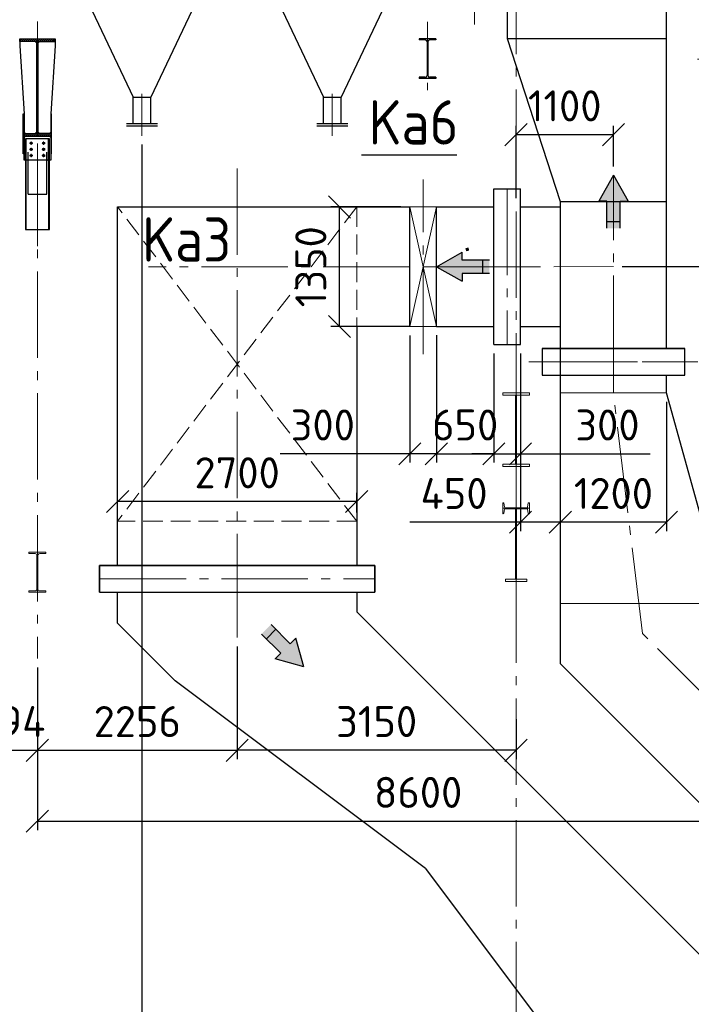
# Model space of a CAD drawing. Header units: millimetres. Extents: x 0 to 129400, y 0 to 84100.
# Tile 9 of 29: x 7391 to 14976, y 54159 to 65278. Entities that reach past the tile are written whole.
import ezdxf
from ezdxf.enums import TextEntityAlignment as Align

# ---------------------------------------------------------------- set-up
doc = ezdxf.new("R2010")
doc.units = ezdxf.units.MM
doc.header["$LTSCALE"] = 100
for name, pattern in [('gen3', [6.25, 4.75, -1.5]), ('gen3a', [3.125, 2.25, -0.875]), ('gen7', [13.75, 9.75, -1.5, 1, -1.5]), ('gen7a', [6.875, 4.75, -0.875, 0.375, -0.875])]:
    doc.linetypes.add(name, pattern=pattern)
doc.layers.get('Defpoints').update_dxf_attribs({"color": 5, "lineweight": 50})
for name, color, linetype in [('07', 2, 'Continuous'), ('0S', 7, 'Continuous'), ('3', 3, 'gen3'), ('4', 3, 'Continuous'), ('8', 8, 'Continuous')]:
    doc.layers.add(name, color=color, linetype=linetype)
for name, color, linetype, lineweight in [('1', 4, 'Continuous', 0), ('3a', 3, 'gen3a', 0), ('7', 1, 'gen7', 0), ('7a', 1, 'gen7a', 0), ('AM_4', 3, 'Continuous', 25), ('AM_5', 3, 'Continuous', 25), ('Kompensatory', 4, 'Continuous', 25)]:
    doc.layers.add(name, color=color, linetype=linetype, lineweight=lineweight)
doc.styles.get("Standard").update_dxf_attribs({"font": 'isocpeur.ttf'})
doc.linetypes.add('Amzigzag', pattern='A,0.0001,[136,genltshp.shx,S=0.04,R=0,X=0,Y=0],-11', length=11.0001)
doc.dimstyles.new('AM_DIN$0', dxfattribs={"dimtxt": 3.5, "dimasz": 2.5, "dimexe": 1, "dimexo": 1, "dimgap": 1.5, "dimtad": 1, "dimdsep": 46, "dimtxsty": 'Standard', "dimblk": 'OBLIQUE', "dimcen": 0, "dimclrd": 256, "dimclre": 256, "dimclrt": 2, "dimadec": 0, "dimazin": 2, "dimtp": 0.1, "dimtm": 0.1, "dimtfac": 0.71, "dimtmove": 0, "dimatfit": 3, "dimfxl": 0, "dimlwd": -1, "dimlwe": -1, "dimarcsym": 0})
pattern_1 = [(135, (-19881.25, -14833.221), (-11.22532, -11.22532), [])]
pattern_2 = [(45, (-19881.25, -14833.221), (-11.22532, 11.22532), [])]

# ---------------------------------------------------------------- blocks, each defined once
blk = doc.blocks.new('_Oblique')
at = {"color": 0, "linetype": 'ByBlock', "lineweight": -2}
blk.add_line((-0.5, -0.5), (0.5, 0.5), dxfattribs=at)
blk = doc.blocks.new('*D31')
at = {"layer": 'AM_5', "linetype": 'ByBlock'}
for p, q in [((14197, 62489), (19153, 62489)), ((19053, 55544), (19053, 62489)), ((18974, 55544), (19153, 55544))]:
    blk.add_line(p, q, dxfattribs=at)
at = {"layer": 'Defpoints', "color": 0}
for p in [(14097, 62489), (19053, 62489), (18874, 55544)]:
    blk.add_point(p, dxfattribs=at)
at = {"layer": 'AM_5', "xscale": 250, "yscale": 250, "zscale": 250}
for p, rotation in [((19053, 62489), 90), ((19053, 55544), 270)]:
    blk.add_blockref('_Oblique', p, dxfattribs=dict(at, rotation=rotation))
at = {"layer": 'AM_5', "color": 2, "insert": (18728, 59017), "char_height": 350, "attachment_point": 5, "rotation": 90}
blk.add_mtext('6945', dxfattribs=at)
blk = doc.blocks.new('*D32')
at = {"layer": 'AM_5', "linetype": 'ByBlock'}
for p, q in [((16647, 63963), (19153, 63963)), ((19053, 62489), (19053, 63963)), ((14197, 62489), (19153, 62489))]:
    blk.add_line(p, q, dxfattribs=at)
at = {"layer": 'Defpoints', "color": 0}
for p in [(16547, 63963), (19053, 63963), (14097, 62489)]:
    blk.add_point(p, dxfattribs=at)
at = {"layer": 'AM_5', "xscale": 250, "yscale": 250, "zscale": 250}
for p, rotation in [((19053, 63963), 90), ((19053, 62489), 270)]:
    blk.add_blockref('_Oblique', p, dxfattribs=dict(at, rotation=rotation))
at = {"layer": 'AM_5', "color": 2, "insert": (18728, 63226), "char_height": 350, "attachment_point": 5, "rotation": 90}
blk.add_mtext('1474', dxfattribs=at)
blk = doc.blocks.new('*D38')
at = {"layer": 'AM_5', "linetype": 'ByBlock'}
for p, q in [((13360, 66764), (18114, 66764)), ((18014, 65063), (18014, 66764)), ((16497, 65063), (18114, 65063))]:
    blk.add_line(p, q, dxfattribs=at)
at = {"layer": 'Defpoints', "color": 0}
for p in [(13260, 66764), (18014, 66764), (16397, 65063)]:
    blk.add_point(p, dxfattribs=at)
at = {"layer": 'AM_5', "xscale": 250, "yscale": 250, "zscale": 250}
for p, rotation in [((18014, 66764), 90), ((18014, 65063), 270)]:
    blk.add_blockref('_Oblique', p, dxfattribs=dict(at, rotation=rotation))
at = {"layer": 'AM_5', "color": 2, "insert": (17689, 65914), "char_height": 350, "attachment_point": 5, "rotation": 90}
blk.add_mtext('1701', dxfattribs=at)
blk = doc.blocks.new('IPE450')
for p, q in [((95, 0), (-95, 0)), ((95, 0), (95, -14.6)), ((-95, 0), (-95, -14.6)), ((-25.7, -14.6), (-95, -14.6)), ((-4.7, -35.6), (-4.7, -414.4)), ((4.7, -35.6), (4.7, -414.4)), ((95, -14.6), (25.7, -14.6)), ((-95, -435.4), (-95, -450)), ((-25.7, -435.4), (-95, -435.4)), ((95, -435.4), (25.7, -435.4)), ((95, -435.4), (95, -450)), ((95, -450), (-95, -450))]:
    blk.add_line(p, q)
for centre, start, end in [((-25.7, -35.6), 0, 90), ((25.7, -35.6), 90, 180), ((-25.7, -414.4), 270, 0), ((25.7, -414.4), 180, 270)]:
    blk.add_arc(centre, 21, start, end)
blk = doc.blocks.new('K3B1')
for p, q in [((-1350, 4200), (1950, 4200)), ((-1350, 150), (-1350, 4200)), ((1950, 2850), (1950, 4200)), ((1350, 2850), (1350, 150)), ((1950, 2850), (1350, 2850)), ((-1555, 150), (1555, 150))]:
    blk.add_line(p, q)
at = {"layer": '3a', "color": 4}
for p, q in [((1350, 4200), (-1350, 650)), ((1350, 650), (-1350, 4200))]:
    blk.add_line(p, q, dxfattribs=at)
at = {"layer": '3a'}
for p, q in [((1350, 4200), (1350, 2850)), ((1350, 650), (-1350, 650))]:
    blk.add_line(p, q, dxfattribs=at)
at = {"layer": '7'}
for p, q in [((0, 4635), (0, 0)), ((2100, 2539), (2100, 4511)), ((3323, 3525), (-1000, 3525)), ((-1550, 0), (1550, 0))]:
    blk.add_line(p, q, dxfattribs=at)
blk = doc.blocks.new('K2B1')
blk.add_hatch(color=4).paths.add_polyline_path([(-5020, 6312), (-4957, 6375), (-5174, 6591), (-5067, 6698), (-4850, 6482), (-4788, 6545), (-4697, 6222)])
for p, q in [((-7005, 7064), (-7005, 7364)), ((-3895, 7364), (-3895, 7064)), ((-7005, 7064), (-3895, 7064)), ((-6800, 6714), (-6800, 7064)), ((-4100, 7064), (-4100, 6842)), ((-4100, 6842), (1200, 1542)), ((-6800, 6714), (-6150, 6064)), ((-3321, 3943), (-6150, 6064)), ((-3321, 3943), (-1200, 1114)), ((1200, 450), (1200, 1542)), ((-1200, 450), (-1200, 1114)), ((-1405, 150), (-1405, 450)), ((-1405, 450), (1405, 450)), ((1405, 150), (1405, 450)), ((-1405, 150), (1405, 150)), ((-1200, 0), (-1200, 150)), ((1200, 0), (1200, 150)), ((1200, 0), (-1200, 0))]:
    blk.add_line(p, q)
at = {"color": 4}
for p, q in [((-5067, 6698), (-4850, 6482)), ((-5174, 6591), (-4957, 6375)), ((-5012, 6644), (-5119, 6537)), ((-4850, 6482), (-4788, 6545)), ((-4697, 6222), (-4788, 6545)), ((-4957, 6375), (-5020, 6312)), ((-4697, 6222), (-5020, 6312))]:
    blk.add_line(p, q, dxfattribs=at)
at = {"layer": '7'}
for p, q in [((-7000, 7214), (-3900, 7214)), ((-5450, 7214), (-5450, 6552)), ((0, -650), (0, 695)), ((-1594, 300), (1594, 300))]:
    blk.add_line(p, q, dxfattribs=at)
blk = doc.blocks.new('k4b2')
for points in [[(443, -165), (443, -76), (749, -76), (749, 76), (443, 76), (443, 164), (150, 0)], [(1815, -3535), (1726, -3535), (1726, -3841), (1574, -3841), (1574, -3535), (1485, -3535), (1650, -3242)], [(-57, -4440), (-57, -4352), (249, -4352), (249, -4200), (-57, -4200), (-57, -4111), (-350, -4276)]]:
    blk.add_hatch(color=4).paths.add_polyline_path(points)
for p, q in [((1200, 1700), (1200, 1200)), ((2250, 1700), (1200, 1700)), ((2250, 1700), (2250, 1200)), ((2250, 1200), (230, 1200)), ((230, 1200), (230, -1200)), ((2250, -5200), (2250, 1200)), ((450, -1200), (230, -1200)), ((450, -1200), (450, -1700)), ((450, -1700), (1050, -3539)), ((450, -1700), (2250, -1700)), ((300, -5155), (300, -3395)), ((300, -3395), (600, -3395)), ((600, -5155), (600, -3395)), ((1050, -3539), (1050, -5200)), ((1050, -3539), (2250, -3539)), ((-350, -4950), (-350, -3600)), ((-350, -3600), (300, -3600)), ((600, -3600), (1050, -3600)), ((-350, -4950), (300, -4950)), ((600, -4950), (1050, -4950)), ((300, -5155), (600, -5155)), ((2250, -5200), (1050, -5200))]:
    blk.add_line(p, q)
at = {"color": 4}
for p, q in [((150, 0), (443, 164)), ((443, 76), (443, 164)), ((749, 76), (443, 76)), ((672, 76), (672, -76)), ((150, 0), (443, -165)), ((749, -76), (443, -76)), ((443, -76), (443, -165)), ((1650, -3242), (1485, -3535)), ((1650, -3242), (1815, -3535)), ((1574, -3535), (1485, -3535)), ((1574, -3841), (1574, -3535)), ((1726, -3841), (1726, -3535)), ((1726, -3535), (1815, -3535)), ((1574, -3764), (1726, -3764)), ((-350, -4276), (-57, -4111)), ((-57, -4200), (-57, -4111)), ((249, -4200), (-57, -4200)), ((172, -4200), (172, -4352)), ((-350, -4276), (-57, -4440)), ((249, -4352), (-57, -4352)), ((-57, -4352), (-57, -4440))]:
    blk.add_line(p, q, dxfattribs=at)
at = {"layer": '0S'}
blk.add_line((2250, -1129), (564, 1200), dxfattribs=at)
at = {"layer": '1'}
for p, q in [((-350, -3600), (-650, -3601)), ((-350, -3600), (-650, -4951)), ((-650, -3601), (-350, -4950)), ((-650, -4951), (-650, -3601)), ((-350, -4950), (-650, -4951))]:
    blk.add_line(p, q, dxfattribs=at)
at = {"layer": '7'}
for p, q in [((1000, 1850), (2450, 1850)), ((1725, 1850), (1725, 686)), ((813, 0), (0, 0)), ((1650, -5350), (1650, -3242)), ((450, -3395), (450, -5155)), ((-400, -4276), (1650, -4275)), ((850, -5350), (2450, -5350))]:
    blk.add_line(p, q, dxfattribs=at)
blk = doc.blocks.new('k7b2')
for p, q in [((-1725, -1200), (-1175, -2360)), ((-425, -1200), (-975, -2360)), ((425, -1200), (975, -2360)), ((1725, -1200), (1175, -2360)), ((-1175, -2660), (-1175, -2360)), ((-1175, -2360), (-975, -2360)), ((-975, -2660), (-975, -2360)), ((975, -2660), (975, -2360)), ((975, -2360), (1175, -2360)), ((1175, -2660), (1175, -2360)), ((-1250, -2660), (-900, -2660)), ((900, -2660), (1250, -2660)), ((-1250, -2685), (-900, -2685)), ((900, -2685), (1250, -2685))]:
    blk.add_line(p, q)
at = {"layer": '7'}
blk.add_line((2680, 1541), (2680, -1541), dxfattribs=at)
at = {"layer": '7a'}
for p, q in [((-1075, -2797), (-1075, -2268)), ((1075, -2797), (1075, -2268))]:
    blk.add_line(p, q, dxfattribs=at)
blk = doc.blocks.new('*D60')
at = {"layer": 'AM_5', "linetype": 'ByBlock'}
for p, q in [((8497, 59713), (8497, 59936)), ((11197, 59713), (11197, 59936)), ((11197, 59836), (8497, 59836))]:
    blk.add_line(p, q, dxfattribs=at)
at = {"layer": 'Defpoints', "color": 0}
for p in [(8497, 59836), (8497, 59613), (11197, 59613)]:
    blk.add_point(p, dxfattribs=at)
at = {"layer": 'AM_5', "xscale": 250, "yscale": 250, "zscale": 250, "rotation": 180}
blk.add_blockref('_Oblique', (8497, 59836), dxfattribs=at)
at = {"layer": 'AM_5', "xscale": 250, "yscale": 250, "zscale": 250}
blk.add_blockref('_Oblique', (11197, 59836), dxfattribs=at)
at = {"layer": 'AM_5', "color": 2, "insert": (9847, 60161), "char_height": 350, "attachment_point": 5}
blk.add_mtext('2700', dxfattribs=at)
blk = doc.blocks.new('*D61')
at = {"layer": 'AM_5', "linetype": 'ByBlock'}
for p, q in [((11697, 63163), (10904, 63163)), ((11004, 61813), (11004, 63163)), ((11697, 61813), (10904, 61813))]:
    blk.add_line(p, q, dxfattribs=at)
at = {"layer": 'Defpoints', "color": 0}
for p in [(11004, 63163), (11797, 63163), (11797, 61813)]:
    blk.add_point(p, dxfattribs=at)
at = {"layer": 'AM_5', "xscale": 250, "yscale": 250, "zscale": 250}
for p, rotation in [((11004, 63163), 90), ((11004, 61813), 270)]:
    blk.add_blockref('_Oblique', p, dxfattribs=dict(at, rotation=rotation))
at = {"layer": 'AM_5', "color": 2, "insert": (10679, 62488), "char_height": 350, "attachment_point": 5, "rotation": 90}
blk.add_mtext('1350', dxfattribs=at)
blk = doc.blocks.new('*D124')
at = {"layer": 'AM_5', "linetype": 'ByBlock'}
for p, q in [((12997, 63264), (12997, 64080)), ((14097, 63622), (14097, 64080)), ((12997, 63980), (14097, 63980))]:
    blk.add_line(p, q, dxfattribs=at)
at = {"layer": 'Defpoints', "color": 0}
for p in [(14097, 63980), (14097, 63522), (12997, 63164)]:
    blk.add_point(p, dxfattribs=at)
at = {"layer": 'AM_5', "xscale": 250, "yscale": 250, "zscale": 250, "rotation": 180}
blk.add_blockref('_Oblique', (12997, 63980), dxfattribs=at)
at = {"layer": 'AM_5', "xscale": 250, "yscale": 250, "zscale": 250}
blk.add_blockref('_Oblique', (14097, 63980), dxfattribs=at)
at = {"layer": 'AM_5', "color": 2, "insert": (13547, 64305), "char_height": 350, "attachment_point": 5}
blk.add_mtext('1100', dxfattribs=at)
blk = doc.blocks.new('*D125')
at = {"layer": 'AM_5', "linetype": 'ByBlock'}
for p, q in [((9847, 58201), (9847, 56927)), ((12997, 57380), (12997, 56927)), ((12997, 57027), (9847, 57027))]:
    blk.add_line(p, q, dxfattribs=at)
at = {"layer": 'Defpoints', "color": 0}
for p in [(9847, 58301), (12997, 57480), (9847, 57027)]:
    blk.add_point(p, dxfattribs=at)
at = {"layer": 'AM_5', "xscale": 250, "yscale": 250, "zscale": 250, "rotation": 180}
blk.add_blockref('_Oblique', (9847, 57027), dxfattribs=at)
at = {"layer": 'AM_5', "xscale": 250, "yscale": 250, "zscale": 250}
blk.add_blockref('_Oblique', (12997, 57027), dxfattribs=at)
at = {"layer": 'AM_5', "color": 2, "insert": (11422, 57352), "char_height": 350, "attachment_point": 5}
blk.add_mtext('3150', dxfattribs=at)
blk = doc.blocks.new('*D126')
at = {"layer": 'AM_5', "linetype": 'ByBlock'}
for p, q in [((9847, 58201), (9847, 56927)), ((7591, 57964), (7591, 56927)), ((7591, 57027), (9847, 57027))]:
    blk.add_line(p, q, dxfattribs=at)
at = {"layer": 'Defpoints', "color": 0}
for p in [(9847, 58301), (7591, 58064), (9847, 57027)]:
    blk.add_point(p, dxfattribs=at)
at = {"layer": 'AM_5', "xscale": 250, "yscale": 250, "zscale": 250, "rotation": 180}
blk.add_blockref('_Oblique', (7591, 57027), dxfattribs=at)
at = {"layer": 'AM_5', "xscale": 250, "yscale": 250, "zscale": 250}
blk.add_blockref('_Oblique', (9847, 57027), dxfattribs=at)
at = {"layer": 'AM_5', "color": 2, "insert": (8719, 57352), "char_height": 350, "attachment_point": 5}
blk.add_mtext('2256', dxfattribs=at)
blk = doc.blocks.new('*D127')
at = {"layer": 'AM_5', "linetype": 'ByBlock'}
for p, q in [((6997, 57964), (6997, 56927)), ((7591, 57964), (7591, 56927)), ((6997, 57027), (6747, 57027)), ((6997, 57027), (7591, 57027)), ((7591, 57027), (7841, 57027))]:
    blk.add_line(p, q, dxfattribs=at)
at = {"layer": 'Defpoints', "color": 0}
for p in [(6997, 58064), (7591, 58064), (7591, 57027)]:
    blk.add_point(p, dxfattribs=at)
at = {"layer": 'AM_5', "xscale": 250, "yscale": 250, "zscale": 250}
blk.add_blockref('_Oblique', (6997, 57027), dxfattribs=at)
at = {"layer": 'AM_5', "xscale": 250, "yscale": 250, "zscale": 250, "rotation": 180}
blk.add_blockref('_Oblique', (7591, 57027), dxfattribs=at)
at = {"layer": 'AM_5', "color": 2, "insert": (7294, 57352), "char_height": 350, "attachment_point": 5}
blk.add_mtext('594', dxfattribs=at)
blk = doc.blocks.new('*D238')
at = {"layer": 'AM_5', "linetype": 'ByBlock'}
for p, q in [((16191, 63635), (16191, 56127)), ((7591, 57964), (7591, 56127)), ((7591, 56227), (16191, 56227))]:
    blk.add_line(p, q, dxfattribs=at)
at = {"layer": 'Defpoints', "color": 0}
for p in [(16191, 63735), (7591, 58064), (16191, 56227)]:
    blk.add_point(p, dxfattribs=at)
at = {"layer": 'AM_5', "xscale": 250, "yscale": 250, "zscale": 250, "rotation": 180}
blk.add_blockref('_Oblique', (7591, 56227), dxfattribs=at)
at = {"layer": 'AM_5', "xscale": 250, "yscale": 250, "zscale": 250}
blk.add_blockref('_Oblique', (16191, 56227), dxfattribs=at)
at = {"layer": 'AM_5', "color": 2, "insert": (11891, 56552), "char_height": 350, "attachment_point": 5}
blk.add_mtext('8600', dxfattribs=at)
blk = doc.blocks.new('A$C3A341088')
at = {"layer": '8'}
h = blk.add_hatch(dxfattribs=at)
h.set_pattern_fill('ANSI31', color=256, scale=5, style=0)
h.set_pattern_definition([(45, (-28481.25, -13763.221), (-11.22532, 11.22532), [])])
h.paths.add_polyline_path([(-200, 0), (200, 0), (200, -30), (-200, -30)])
h = blk.add_hatch(dxfattribs=at)
h.set_pattern_fill('ANSI31', color=256, scale=5, style=0)
h.set_pattern_definition(pattern_2)
edge = h.paths.add_edge_path()
edge.add_line((4411, -36), (4411, -414))
edge = h.paths.add_edge_path()
edge.add_line((4401, -36), (4401, -414))
edge = h.paths.add_edge_path()
edge.add_line((4501, -450), (4311, -450))
edge = h.paths.add_edge_path()
edge.add_arc((4380, -414), 21, 270, 360)
edge = h.paths.add_edge_path()
edge.add_line((4311, -435), (4311, -450))
edge = h.paths.add_edge_path()
edge.add_line((4380, -435), (4311, -435))
edge = h.paths.add_edge_path()
edge.add_line((4501, -435), (4432, -435))
edge = h.paths.add_edge_path()
edge.add_line((4501, -435), (4501, -450))
edge = h.paths.add_edge_path()
edge.add_arc((4432, -414), 21, 180, 270)
edge = h.paths.add_edge_path()
edge.add_arc((4380, -36), 21, 0, 90)
edge = h.paths.add_edge_path()
edge.add_arc((4432, -36), 21, 90, 180)
edge = h.paths.add_edge_path()
edge.add_line((4501, 0), (4311, 0))
edge = h.paths.add_edge_path()
edge.add_line((4380, -15), (4311, -15))
edge = h.paths.add_edge_path()
edge.add_line((4311, 0), (4311, -15))
edge = h.paths.add_edge_path()
edge.add_line((4501, -15), (4432, -15))
edge = h.paths.add_edge_path()
edge.add_line((4501, 0), (4501, -15))
h = blk.add_hatch(dxfattribs=at)
h.set_pattern_fill('ANSI31', color=256, scale=5, style=0)
h.set_pattern_definition([(45, (-19881.25, -13763.221), (-11.22532, 11.22532), [])])
h.paths.add_polyline_path([(8400, 0), (8800, 0), (8800, -30), (8400, -30)])
h = blk.add_hatch(dxfattribs=at)
h.set_pattern_fill('ANSI31', color=256, scale=5, angle=90, style=0)
h.set_pattern_definition(pattern_1)
h.paths.add_polyline_path([(5, -1070), (-5, -1070), (-5, -30), (5, -30)])
h = blk.add_hatch(dxfattribs=at)
h.set_pattern_fill('ANSI31', color=256, scale=5, angle=90, style=0)
h.set_pattern_definition(pattern_1)
h.paths.add_polyline_path([(8605, -1070), (8595, -1070), (8595, -30), (8605, -30)])
h = blk.add_hatch(dxfattribs=at)
h.set_pattern_fill('ANSI31', color=256, scale=5, style=0)
h.set_pattern_definition([(45, (-28481.25, -14833.221), (-11.22532, 11.22532), [])])
h.paths.add_polyline_path([(-150, -1070), (150, -1070), (150, -1100), (-150, -1100)])
h = blk.add_hatch(dxfattribs=at)
h.set_pattern_fill('ANSI31', color=256, scale=5, style=0)
h.set_pattern_definition(pattern_2)
h.paths.add_polyline_path([(8450, -1070), (8750, -1070), (8750, -1100), (8450, -1100)])
for p, q in [((7600, -113), (8400, -50)), ((8400, -50), (8595, -50)), ((8583, -50), (8583, -1050)), ((7600, -133), (7600, -113)), ((7600, -327), (7600, -377)), ((7600, -377), (8563, -1050)), ((7630, -361), (7633, -357)), ((7630, -361), (8450, -934)), ((7633, -357), (8453, -930)), ((8450, -934), (8453, -930)), ((-150, -1115), (-135, -1100)), ((8583, -1050), (8563, -1050)), ((8595, -1050), (8583, -1050)), ((8595, -1260), (8595, -1100)), ((8605, -1260), (8605, -1100)), ((8595, -1260), (8605, -1260))]:
    blk.add_line(p, q)
for points in [[(-200, 0), (200, 0), (200, -30), (-200, -30)], [(8400, 0), (8800, 0), (8800, -30), (8400, -30)], [(5, -1070), (-5, -1070), (-5, -30), (5, -30)], [(8605, -1070), (8595, -1070), (8595, -30), (8605, -30)], [(-150, -1300), (-160, -1300), (-160, -850), (-150, -850)], [(150, -1300), (160, -1300), (160, -850), (150, -850)], [(-150, -1070), (150, -1070), (150, -1100), (-150, -1100)], [(8450, -1070), (8750, -1070), (8750, -1100), (8450, -1100)]]:
    blk.add_lwpolyline(points, close=True)
for points in [[(-25, -30), (-200, -30), (-200, -80), (-150, -850), (-150, -1055), (-135, -1070), (-25, -1070), (-5, -1050), (-5, -50), (-25, -30)], [(25, -30), (200, -30), (200, -80), (150, -850), (150, -1055), (135, -1070), (25, -1070), (5, -1050), (5, -50), (25, -30)], [(8480, -1100), (8480, -1130), (8581, -1370), (8891, -1370), (8891, -1020), (8800, -30), (8625, -30), (8605, -50), (8605, -1050), (8625, -1070), (8750, -1070), (8750, -1100), (8480, -1100)], [(150, -1370), (-150, -1370), (-150, -1115), (-135, -1100), (135, -1100), (150, -1115), (150, -1370)]]:
    blk.add_lwpolyline(points)
for centre, radius in [((7600, -230), 96.8), ((7600, -230), 88.8), ((-70, -1180), 12), ((70, -1180), 12), ((8686, -1180), 12), ((8826, -1180), 12), ((-70, -1250), 12), ((-70, -1320), 12), ((70, -1250), 12), ((70, -1320), 12), ((8686, -1250), 12), ((8686, -1320), 12), ((8826, -1250), 12), ((8826, -1320), 12)]:
    blk.add_circle(centre, radius)
at = {"layer": '1'}
for p, q in [((-135, -1370), (-135, -2155)), ((-135, -1380), (-125, -1380)), ((-125, -1380), (-125, -2155)), ((125, -1380), (125, -2155)), ((125, -1380), (135, -1380)), ((135, -1370), (135, -2155)), ((8621, -1370), (8621, -2155)), ((8621, -1380), (8631, -1380)), ((8631, -1380), (8631, -2155)), ((8881, -1380), (8881, -2155)), ((8881, -1380), (8891, -1380)), ((8891, -1370), (8891, -2155)), ((-125, -1556), (-135, -1556)), ((135, -1556), (125, -1556)), ((8631, -1556), (8621, -1556)), ((8891, -1556), (8881, -1556))]:
    blk.add_line(p, q, dxfattribs=at)
at = {"layer": '3'}
for p, q in [((135, -1130), (-135, -1130)), ((-135, -1370), (-135, -1130)), ((-125, -1380), (-125, -1130)), ((-105, -1756), (-105, -1130)), ((105, -1756), (105, -1130)), ((125, -1380), (125, -1130)), ((135, -1370), (135, -1130)), ((8891, -1130), (8621, -1130)), ((8621, -1370), (8621, -1130)), ((8631, -1380), (8631, -1130)), ((8651, -1756), (8651, -1130)), ((8861, -1756), (8861, -1130)), ((8881, -1380), (8881, -1130)), ((-105, -1756), (105, -1756)), ((8651, -1756), (8861, -1756))]:
    blk.add_line(p, q, dxfattribs=at)
at = {"layer": '3a'}
blk.add_line((8891, -1370), (8891, -1130), dxfattribs=at)
at = {"layer": '7'}
for p, q in [((8600, -1383), (8600, 130)), ((7745, -230), (8676, -230))]:
    blk.add_line(p, q, dxfattribs=at)
at = {"layer": '7a'}
for p, q in [((0, 193), (0, -2429)), ((4406, 189), (4406, -580)), ((7600, -375), (7600, -85)), ((8524, -130), (8676, -130)), ((7745, -230), (7455, -230)), ((8524, -330), (8676, -330)), ((8524, -970), (8676, -970)), ((8756, -1100), (8756, -2255)), ((-88, -1180), (-52, -1180)), ((-70, -1198), (-70, -1162)), ((52, -1180), (88, -1180)), ((70, -1198), (70, -1162)), ((8668, -1180), (8704, -1180)), ((8686, -1198), (8686, -1162)), ((8808, -1180), (8844, -1180)), ((8826, -1198), (8826, -1162)), ((-88, -1250), (-52, -1250)), ((-88, -1320), (-52, -1320)), ((-70, -1268), (-70, -1232)), ((-70, -1338), (-70, -1302)), ((52, -1250), (88, -1250)), ((52, -1320), (88, -1320)), ((70, -1268), (70, -1232)), ((70, -1338), (70, -1302)), ((8668, -1250), (8704, -1250)), ((8668, -1320), (8704, -1320)), ((8686, -1268), (8686, -1232)), ((8686, -1338), (8686, -1302)), ((8808, -1250), (8844, -1250)), ((8808, -1320), (8844, -1320)), ((8826, -1268), (8826, -1232)), ((8826, -1338), (8826, -1302))]:
    blk.add_line(p, q, dxfattribs=at)
at = {"layer": 'AM_4', "linetype": 'Amzigzag'}
for p, q in [((-135, -2155), (135, -2155)), ((8621, -2155), (8891, -2155))]:
    blk.add_line(p, q, dxfattribs=at)
blk.add_blockref('IPE450', (4406, 0))
blk = doc.blocks.new('*D294')
at = {"layer": 'AM_5', "linetype": 'ByBlock'}
for p, q in [((6997, 74013), (6997, 51397)), ((8772, 63867), (8772, 51397)), ((8772, 51497), (6997, 51497))]:
    blk.add_line(p, q, dxfattribs=at)
at = {"layer": 'Defpoints', "color": 0}
for p in [(6997, 74113), (8772, 63967), (6997, 51497)]:
    blk.add_point(p, dxfattribs=at)
at = {"layer": 'AM_5', "xscale": 250, "yscale": 250, "zscale": 250, "rotation": 180}
blk.add_blockref('_Oblique', (6997, 51497), dxfattribs=at)
at = {"layer": 'AM_5', "xscale": 250, "yscale": 250, "zscale": 250}
blk.add_blockref('_Oblique', (8772, 51497), dxfattribs=at)
at = {"layer": 'AM_5', "color": 2, "insert": (7884, 51822), "char_height": 350, "attachment_point": 5}
blk.add_mtext('1775', dxfattribs=at)
blk = doc.blocks.new('*D332')
at = {"layer": 'AM_5', "linetype": 'ByBlock'}
for p, q in [((13497, 60963), (13497, 59503)), ((14697, 60963), (14697, 59503)), ((14697, 59603), (13497, 59603))]:
    blk.add_line(p, q, dxfattribs=at)
at = {"layer": 'Defpoints', "color": 0}
for p in [(13497, 61063), (14697, 61063), (13497, 59603)]:
    blk.add_point(p, dxfattribs=at)
at = {"layer": 'AM_5', "xscale": 250, "yscale": 250, "zscale": 250, "rotation": 180}
blk.add_blockref('_Oblique', (13497, 59603), dxfattribs=at)
at = {"layer": 'AM_5', "xscale": 250, "yscale": 250, "zscale": 250}
blk.add_blockref('_Oblique', (14697, 59603), dxfattribs=at)
at = {"layer": 'AM_5', "color": 2, "insert": (14097, 59928), "char_height": 350, "attachment_point": 5}
blk.add_mtext('1200', dxfattribs=at)
blk = doc.blocks.new('*D333')
at = {"layer": 'AM_5', "linetype": 'ByBlock'}
for p, q in [((13497, 61714), (13497, 59503)), ((13047, 61509), (13047, 59503)), ((13047, 59603), (11797, 59603)), ((13497, 59603), (13047, 59603))]:
    blk.add_line(p, q, dxfattribs=at)
at = {"layer": 'Defpoints', "color": 0}
for p in [(13497, 61814), (13047, 61609), (13497, 59603)]:
    blk.add_point(p, dxfattribs=at)
at = {"layer": 'AM_5', "xscale": 250, "yscale": 250, "zscale": 250, "rotation": 180}
blk.add_blockref('_Oblique', (13047, 59603), dxfattribs=at)
at = {"layer": 'AM_5', "xscale": 250, "yscale": 250, "zscale": 250}
blk.add_blockref('_Oblique', (13497, 59603), dxfattribs=at)
at = {"layer": 'AM_5', "color": 2, "insert": (12297, 59928), "char_height": 350, "attachment_point": 5}
blk.add_mtext('450', dxfattribs=at)
blk = doc.blocks.new('*D330')
at = {"layer": 'AM_5', "linetype": 'ByBlock'}
for p, q in [((12747, 61509), (12747, 60276)), ((13047, 61509), (13047, 60276)), ((12747, 60376), (12497, 60376)), ((12747, 60376), (13047, 60376)), ((13047, 60376), (14512, 60376))]:
    blk.add_line(p, q, dxfattribs=at)
at = {"layer": 'Defpoints', "color": 0}
for p in [(12747, 61609), (13047, 61609), (12747, 60376)]:
    blk.add_point(p, dxfattribs=at)
at = {"layer": 'AM_5', "xscale": 250, "yscale": 250, "zscale": 250}
blk.add_blockref('_Oblique', (12747, 60376), dxfattribs=at)
at = {"layer": 'AM_5', "xscale": 250, "yscale": 250, "zscale": 250, "rotation": 180}
blk.add_blockref('_Oblique', (13047, 60376), dxfattribs=at)
at = {"layer": 'AM_5', "color": 2, "insert": (14029, 60701), "char_height": 350, "attachment_point": 5}
blk.add_mtext('300', dxfattribs=at)
blk = doc.blocks.new('*D331')
at = {"layer": 'AM_5', "linetype": 'ByBlock'}
for p, q in [((12097, 61714), (12097, 60276)), ((12747, 61509), (12747, 60276)), ((12097, 60376), (12747, 60376))]:
    blk.add_line(p, q, dxfattribs=at)
at = {"layer": 'Defpoints', "color": 0}
for p in [(12097, 61814), (12747, 61609), (12747, 60376)]:
    blk.add_point(p, dxfattribs=at)
at = {"layer": 'AM_5', "xscale": 250, "yscale": 250, "zscale": 250, "rotation": 180}
blk.add_blockref('_Oblique', (12097, 60376), dxfattribs=at)
at = {"layer": 'AM_5', "xscale": 250, "yscale": 250, "zscale": 250}
blk.add_blockref('_Oblique', (12747, 60376), dxfattribs=at)
at = {"layer": 'AM_5', "color": 2, "insert": (12422, 60701), "char_height": 350, "attachment_point": 5}
blk.add_mtext('650', dxfattribs=at)
blk = doc.blocks.new('*D335')
at = {"layer": 'AM_5', "linetype": 'ByBlock'}
for p, q in [((11797, 61713), (11797, 60276)), ((12097, 61714), (12097, 60276)), ((11797, 60376), (10332, 60376)), ((12097, 60376), (11797, 60376))]:
    blk.add_line(p, q, dxfattribs=at)
at = {"layer": 'Defpoints', "color": 0}
for p in [(11797, 61813), (12097, 61814), (12097, 60376)]:
    blk.add_point(p, dxfattribs=at)
at = {"layer": 'AM_5', "xscale": 250, "yscale": 250, "zscale": 250}
for p, rotation in [((11797, 60376), 179.9999999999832), ((12097, 60376), 359.9999999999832)]:
    blk.add_blockref('_Oblique', p, dxfattribs=dict(at, rotation=rotation))
at = {"layer": 'AM_5', "color": 2, "insert": (10814, 60701), "char_height": 350, "attachment_point": 5}
blk.add_mtext('300', dxfattribs=at)
blk = doc.blocks.new('belkinakonst')
for points in [[(-150, -25), (150, -25), (150, 0), (-150, 0)], [(-6, -805), (6, -805), (6, -25), (-6, -25)], [(-150, -830), (150, -830), (150, -805), (-150, -805)], [(-6, -2105), (6, -2105), (6, -1308), (-6, -1308)], [(-120, -2130), (120, -2130), (120, -2105), (-120, -2105)]]:
    blk.add_lwpolyline(points, close=True)
blk.add_lwpolyline([(121, -1297, 0.374034), (131, -1288), (137, -1246, -0.374034), (144, -1240), (150, -1240), (150, -1365), (144, -1365, -0.374034), (137, -1359), (131, -1317, 0.374034), (121, -1308), (-121, -1308, 0.374034), (-131, -1317), (-137, -1359, -0.374034), (-144, -1365), (-150, -1365), (-150, -1240), (-144, -1240, -0.374034), (-137, -1246), (-131, -1288, 0.374034), (-121, -1297)], format="xyb", close=True)
at = {"layer": '7a'}
for p, q in [((0, 140), (0, -2280)), ((150, -1302), (-150, -1302))]:
    blk.add_line(p, q, dxfattribs=at)
blk = doc.blocks.new('K1B1_px')
for p, q in [((-4605, 6000), (-4605, 5700)), ((-4605, 6000), (-2995, 6000)), ((-2995, 5700), (-2995, 6000)), ((-4605, 5700), (-2995, 5700)), ((-4400, 5700), (-4400, 2442)), ((-4400, 5700), (-4400, 5459)), ((-3200, 5500), (-3200, 5700)), ((-2542, 3121), (-3200, 5500)), ((-747, 1326), (-2542, 3121)), ((-2016, 57), (-4400, 2442)), ((-744, 1329), (-2020, 53))]:
    blk.add_line(p, q)
at = {"layer": '1'}
for p, q in [((-3200, 5500), (-4400, 5500)), ((-2542, 3121), (-4400, 3121))]:
    blk.add_line(p, q, dxfattribs=at)
at = {"layer": '7'}
for p, q in [((-3800, 5500), (-3800, 6736)), ((-4754, 5850), (-2846, 5850)), ((-3471, 2781), (-3800, 5500)), ((-670, -20), (-3471, 2781)), ((-300, 1405), (-300, -1405)), ((-670, -20), (997, -20))]:
    blk.add_line(p, q, dxfattribs=at)

msp = doc.modelspace()

# ---------------------------------------------------------------- linework, layer by layer
at = {"color": 3}
msp.add_line((11249.58, 63753.17), (12326.62, 63753.17), dxfattribs=at)
at = {"layer": '07', "color": 3}
msp.add_lwpolyline([(12423.87, 62695.76, 0, 50, 0), (12445.99, 62684.1, 50, 0, 0), (12468.1, 62672.43, 0, 0, 0), (12326.62, 63753.17, 0, 0, 0)], format="xyseb", dxfattribs=at)
at = {"layer": '7'}
for p, q in [((12996.97, 74113.25), (12996.97, 48536.61)), ((7590.97, 65183.74), (7590.97, 58064.04))]:
    msp.add_line(p, q, dxfattribs=at)
at = {"layer": 'Kompensatory'}
for points in [[(13291.97, 61263.4), (14901.97, 61263.4), (14901.97, 61563.4), (13291.97, 61563.4)], [(8291.97, 58813.4), (11401.97, 58813.4), (11401.97, 59113.4), (8291.97, 59113.4)]]:
    msp.add_lwpolyline(points, close=True, dxfattribs=at)

# ---------------------------------------------------------------- block references
for name, p in [('k7b2', (9846.97, 66764.24)), ('k4b2', (12446.97, 66764.24)), ('A$C3A341088', (7590.97, 65063.41)), ('K3B1', (9846.97, 58963.4)), ('K1B1_px', (17896.97, 55564.24)), ('K2B1', (15296.97, 51749.4))]:
    msp.add_blockref(name, p)
at = {"layer": '1'}
for name, p in [('belkinakonst', (12996.97, 61063.41)), ('IPE450', (7590.97, 59263.74))]:
    msp.add_blockref(name, p, dxfattribs=at)

# ---------------------------------------------------------------- texts
at = {"layer": '4', "color": 6, "width": 0.9}
for s, p in [('Ka6', (11331.37, 63718.18)), ('Ka3', (8774.25, 62395.67))]:
    msp.add_text(s, height=500, dxfattribs=at).set_placement(p, align=Align.BOTTOM_LEFT)

# ---------------------------------------------------------------- dimensions: what is measured, and where the dimension line sits
at = {"layer": 'AM_5'}
for base, p1, p2, angle, picture, middle in [((6996.97, 51496.6), (8771.97, 63966.97), (6996.97, 74113.25), 0, '*D294', (7884.47, 51821.6)), ((18013.98, 66764.24), (16396.97, 65063.41), (13259.82, 66764.24), 90, '*D38', (17688.98, 65913.83)), ((19052.96, 63963.41), (14096.97, 62489.24), (16546.97, 63963.41), 90, '*D32', (18727.96, 63226.33)), ((16190.97, 56226.74), (7590.97, 58064.04), (16190.97, 63735.26), 0, '*D238', (11890.97, 56551.74)), ((11004.3, 63163.4), (11796.97, 61813.4), (11796.97, 63163.4), 90, '*D61', (10679.3, 62488.4)), ((19052.96, 62489.24), (18873.61, 55544.24), (14096.97, 62489.24), 90, '*D31', (18727.96, 59016.74))]:
    dim = msp.add_linear_dim(base=base, p1=p1, p2=p2, angle=angle, dimstyle='AM_DIN$0', override={"dimscale": 100, "dimdec": 0, "dimtp": 3, "dimtm": 0, "dimarcsym": 1}, dxfattribs=at)
    dim.commit()
    dim.dimension.update_dxf_attribs({"geometry": picture, "text_midpoint": middle})
for base, p1, p2, override, picture, middle in [((14096.97, 63980.22), (12996.97, 63164.24), (14096.97, 63522.22), {"dimscale": 100, "dimdec": 0, "dimtp": 3, "dimtm": 0, "dimarcsym": 1}, '*D124', (13546.97, 64305.22)), ((13496.97, 59603.25), (14696.97, 61063.4), (13496.97, 61063.4), {"dimscale": 100, "dimdec": 0, "dimtp": 3, "dimtm": 0, "dimarcsym": 1}, '*D332', (14096.97, 59928.25)), ((8496.97, 59835.69), (11196.97, 59613.4), (8496.97, 59613.4), {"dimscale": 100, "dimdec": 0, "dimtp": 3, "dimtm": 0, "dimarcsym": 1}, '*D60', (9846.97, 60160.69)), ((9846.97, 57026.74), (7590.97, 58064.04), (9846.97, 58301.02), {"dimscale": 100, "dimdec": 0, "dimtp": 3, "dimtm": 0, "dimtix": 1, "dimarcsym": 1}, '*D126', (8718.97, 57351.74)), ((9846.97, 57026.74), (12996.97, 57480.07), (9846.97, 58301.02), {"dimscale": 100, "dimdec": 0, "dimtp": 3, "dimtm": 0, "dimtix": 1, "dimarcsym": 1}, '*D125', (11421.97, 57351.74)), ((7590.97, 57026.74), (6996.97, 58064.04), (7590.97, 58064.04), {"dimscale": 100, "dimdec": 0, "dimtp": 3, "dimtm": 0, "dimtix": 1, "dimarcsym": 1}, '*D127', (7293.97, 57351.74))]:
    dim = msp.add_linear_dim(base=base, p1=p1, p2=p2, dimstyle='AM_DIN$0', override=override, dxfattribs=at)
    dim.commit()
    dim.dimension.update_dxf_attribs({"geometry": picture, "text_midpoint": middle})
for base, p1, p2, angle, picture, middle in [((12096.97, 60375.83), (11796.97, 61813.4), (12096.97, 61814.24), 180, '*D335', (10814.47, 60375.83)), ((13496.97, 59603.25), (13046.97, 61609.24), (13496.97, 61814.24), 0, '*D333', (12296.97, 59603.25)), ((12746.97, 60375.83), (12096.97, 61814.24), (12746.97, 61609.24), 0, '*D331', (12421.97, 60375.83)), ((12746.97, 60375.83), (13046.97, 61609.24), (12746.97, 61609.24), 0, '*D330', (14029.47, 60375.83))]:
    dim = msp.add_linear_dim(base=base, p1=p1, p2=p2, angle=angle, dimstyle='AM_DIN$0', override={"dimscale": 100, "dimdec": 0, "dimtp": 3, "dimtm": 0, "dimarcsym": 1}, dxfattribs=at)
    dim.commit()
    dim.dimension.update_dxf_attribs({"geometry": picture, "text_midpoint": middle, "dimtype": 160})

doc.saveas('drawing.dxf')
